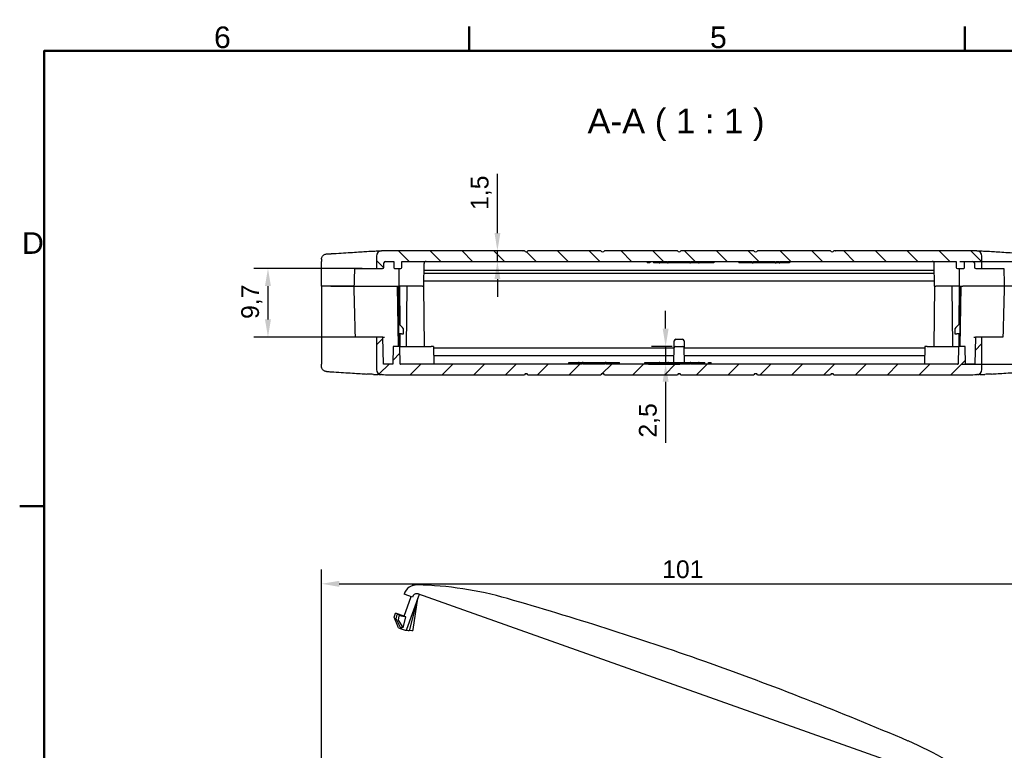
# Model space of a CAD drawing. Header units: millimetres. Extents: x 0 to 420, y 0 to 297.
# Tile 10 of 17: x 7 to 146, y 188 to 291. Entities that reach past the tile are written whole.
import ezdxf

# ---------------------------------------------------------------- set-up
doc = ezdxf.new("R2010")
doc.units = ezdxf.units.MM
doc.layers.get('0').update_dxf_attribs({"lineweight": 25})
for name, color, linetype, lineweight in [('Bordo_0', 7, 'Continuous', 50), ('Bordo_2', 7, 'Continuous', 50), ('Quote(ISO)', 7, 'Continuous', 25), ('Simboli(ISO)', 7, 'Continuous', 25), ('Spigoli tangenti visibili(ISO)', 7, 'Continuous', 25)]:
    doc.layers.add(name, color=color, linetype=linetype, lineweight=lineweight)
doc.layers.add('Spigoli visibili(ISO)', color=176, linetype='Continuous', lineweight=25, true_color=0x000080)
doc.layers.add('Tratteggio', color=179, linetype='Continuous', lineweight=9, true_color=0x1e1e47)
doc.styles.add('Bordo_1', font='arial.ttf')
doc.styles.add('Corrente-BSI', font='arial.ttf')
doc.styles.add('Federico-Quote', font='arial.ttf')
doc.dimstyles.new('X.XXX', dxfattribs={"dimtxt": 2.5, "dimasz": 2.5, "dimexe": 2, "dimexo": 0.5, "dimgap": 0.762, "dimtad": 1, "dimdec": 1, "dimrnd": 1e-08, "dimtxsty": 'Federico-Quote', "dimcen": 0.09, "dimdle": 10, "dimclrd": 7, "dimclre": 7, "dimclrt": 7, "dimazin": 2, "dimtfac": 1, "dimtmove": 0, "dimatfit": 3, "dimfxl": 1, "dimtolj": 1, "dimlwd": 25, "dimlwe": 25, "dimarcsym": 0})

# ---------------------------------------------------------------- blocks, each defined once
blk = doc.blocks.new('Bordi Bordo di default')
at = {"layer": 'Bordo_0'}
for p, q in [((70, 287), (70, 290.45)), ((140, 287), (140, 290.45)), ((10, 222.75), (6.55, 222.75))]:
    blk.add_line(p, q, dxfattribs=at)
at = {"layer": 'Bordo_0', "flags": 128}
blk.add_lwpolyline([(10, 10), (10, 287), (410, 287), (410, 10), (10, 10)], dxfattribs=at)
at = {"layer": 'Bordo_2', "char_height": 3.05, "attachment_point": 7, "style": 'Bordo_1'}
for s, insert in [('6', (33.98, 287.35)), ('5', (104, 287.35)), ('D', (6.88, 258.35))]:
    blk.add_mtext(s, dxfattribs=dict(at, insert=insert))
blk = doc.blocks.new('*D9')
at = {"layer": 'Defpoints', "color": 0, "linetype": 'Continuous', "transparency": 16777216}
for p in [(150.15, 211.77), (49.16, 177.78), (150.15, 177.78)]:
    blk.add_point(p, dxfattribs=at)
at = {"layer": 'Quote(ISO)', "color": 7, "linetype": 'Continuous', "lineweight": 25, "transparency": 16777216}
for p, q in [((49.16, 178.28), (49.16, 213.77)), ((150.15, 178.28), (150.15, 213.77)), ((51.66, 211.77), (147.65, 211.77))]:
    blk.add_line(p, q, dxfattribs=at)
at = {"layer": 'Quote(ISO)', "color": 7, "linetype": 'Continuous', "transparency": 16777216}
for points in [[(51.66, 212.19), (51.66, 211.35), (49.16, 211.77)], [(147.65, 212.19), (147.65, 211.35), (150.15, 211.77)]]:
    blk.add_solid(points, dxfattribs=at)
at = {"layer": 'Quote(ISO)', "color": 7, "linetype": 'Continuous', "lineweight": 25, "transparency": 16777216, "insert": (97.25, 215.08), "char_height": 2.5, "attachment_point": 1, "style": 'Federico-Quote'}
blk.add_mtext('\\A1;101', dxfattribs=at)
blk = doc.blocks.new('*D12')
at = {"layer": 'Defpoints', "color": 0, "linetype": 'Continuous', "transparency": 16777216}
for p in [(55.38, 256.29), (41.6, 246.59), (55.43, 246.59)]:
    blk.add_point(p, dxfattribs=at)
at = {"layer": 'Quote(ISO)', "color": 7, "linetype": 'Continuous', "lineweight": 25, "transparency": 16777216}
for p, q in [((54.88, 256.29), (39.6, 256.29)), ((41.6, 253.79), (41.6, 249.09)), ((54.93, 246.59), (39.6, 246.59))]:
    blk.add_line(p, q, dxfattribs=at)
at = {"layer": 'Quote(ISO)', "color": 7, "linetype": 'Continuous', "transparency": 16777216}
for points in [[(41.18, 253.79), (42.02, 253.79), (41.6, 256.29)], [(41.18, 249.09), (42.02, 249.09), (41.6, 246.59)]]:
    blk.add_solid(points, dxfattribs=at)
at = {"layer": 'Quote(ISO)', "color": 7, "linetype": 'Continuous', "lineweight": 25, "transparency": 16777216, "insert": (37.83, 249.16), "char_height": 2.5, "attachment_point": 1, "rotation": 89.9965, "style": 'Federico-Quote'}
blk.add_mtext('\\A1;9,7', dxfattribs=at)
blk = doc.blocks.new('*D13')
at = {"layer": 'Defpoints', "color": 0, "linetype": 'Continuous', "transparency": 16777216}
for p in [(138.75, 257.29), (138.96, 242.79), (171.33, 242.79)]:
    blk.add_point(p, dxfattribs=at)
at = {"layer": 'Quote(ISO)', "color": 7, "linetype": 'Continuous', "lineweight": 25, "transparency": 16777216}
for p, q in [((139.25, 257.29), (173.33, 257.29)), ((171.33, 254.79), (171.33, 245.29)), ((139.46, 242.79), (173.33, 242.79))]:
    blk.add_line(p, q, dxfattribs=at)
at = {"layer": 'Quote(ISO)', "color": 7, "linetype": 'Continuous', "transparency": 16777216}
for points in [[(170.91, 254.79), (171.75, 254.79), (171.33, 257.29)], [(170.91, 245.29), (171.75, 245.29), (171.33, 242.79)]]:
    blk.add_solid(points, dxfattribs=at)
at = {"layer": 'Quote(ISO)', "color": 7, "linetype": 'Continuous', "lineweight": 25, "transparency": 16777216, "insert": (167.56, 246.9), "char_height": 2.5, "attachment_point": 1, "rotation": 90, "style": 'Federico-Quote'}
blk.add_mtext('\\A1;14,5', dxfattribs=at)
blk = doc.blocks.new('*D14')
at = {"layer": 'Defpoints', "color": 0, "linetype": 'Continuous', "transparency": 16777216}
for p in [(73.99, 258.79), (73.99, 257.29), (73.99, 257.29)]:
    blk.add_point(p, dxfattribs=at)
at = {"layer": 'Quote(ISO)', "color": 7, "linetype": 'Continuous', "lineweight": 25, "transparency": 16777216}
for p, q in [((73.99, 261.29), (73.99, 269.65)), ((73.99, 257.29), (73.99, 258.79)), ((73.99, 254.79), (73.99, 252.29))]:
    blk.add_line(p, q, dxfattribs=at)
at = {"layer": 'Quote(ISO)', "color": 7, "linetype": 'Continuous', "transparency": 16777216}
for points in [[(73.58, 261.29), (74.41, 261.29), (73.99, 258.79)], [(73.58, 254.79), (74.41, 254.79), (73.99, 257.29)]]:
    blk.add_solid(points, dxfattribs=at)
at = {"layer": 'Quote(ISO)', "color": 7, "linetype": 'Continuous', "lineweight": 25, "transparency": 16777216, "insert": (70.23, 264.55), "char_height": 2.5, "attachment_point": 1, "rotation": 90, "style": 'Federico-Quote'}
blk.add_mtext('\\A1;1,5', dxfattribs=at)
blk = doc.blocks.new('*D15')
at = {"layer": 'Defpoints', "color": 0, "linetype": 'Continuous', "transparency": 16777216}
for p in [(99.14, 245.29), (94.84, 242.79), (97.74, 242.79)]:
    blk.add_point(p, dxfattribs=at)
at = {"layer": 'Quote(ISO)', "color": 7, "linetype": 'Continuous', "lineweight": 25, "transparency": 16777216}
for p, q in [((97.74, 247.79), (97.74, 250.29)), ((98.64, 245.29), (95.74, 245.29)), ((97.74, 245.29), (97.74, 242.79)), ((95.34, 242.79), (99.74, 242.79)), ((97.74, 240.29), (97.74, 231.65))]:
    blk.add_line(p, q, dxfattribs=at)
at = {"layer": 'Quote(ISO)', "color": 7, "linetype": 'Continuous', "transparency": 16777216}
for points in [[(97.32, 247.79), (98.16, 247.79), (97.74, 245.29)], [(97.32, 240.29), (98.16, 240.29), (97.74, 242.79)]]:
    blk.add_solid(points, dxfattribs=at)
at = {"layer": 'Quote(ISO)', "color": 7, "linetype": 'Continuous', "lineweight": 25, "transparency": 16777216, "insert": (93.97, 232.41), "char_height": 2.5, "attachment_point": 1, "rotation": 90, "style": 'Federico-Quote'}
blk.add_mtext('\\A1;2,5', dxfattribs=at)

msp = doc.modelspace()

# ---------------------------------------------------------------- hatches: boundary and pattern name
at = {"layer": 'Tratteggio'}
h = msp.add_hatch(dxfattribs=at)
h.set_pattern_fill('ANSI31', color=256, scale=25.4, angle=90, style=0)
h.set_pattern_definition([(135, (0, 0), (-2.245064, -2.245064), [])])
edge = h.paths.add_edge_path()
edge.add_line((113.76, 257.09), (113.86, 257.09))
edge.add_line((113.86, 257.09), (113.86, 257.29))
edge.add_line((113.86, 257.29), (138.75, 257.29))
edge.add_line((138.75, 257.29), (138.77, 256.43))
edge.add_ellipse((138.92, 256.44), major_axis=(-0.15, -0.003), ratio=1, start_angle=0, end_angle=89)
edge.add_line((138.92, 256.29), (139.83, 256.29))
edge.add_ellipse((139.83, 256.39), major_axis=(0, -0.1), ratio=1, start_angle=0, end_angle=89)
edge.add_line((139.93, 256.38), (139.95, 257.29))
edge.add_line((139.95, 257.29), (141.12, 257.29))
edge.add_ellipse((141.12, 257.09), major_axis=(0, 0.2), ratio=1, start_angle=270.5, end_angle=360, ccw=False)
edge.add_line((141.32, 257.09), (141.33, 256.48))
edge.add_ellipse((141.53, 256.49), major_axis=(-0.2, -0.002), ratio=1, start_angle=0, end_angle=89.5)
edge.add_line((141.53, 256.29), (142.4, 256.29))
edge.add_line((142.4, 256.29), (142.4, 257.29))
edge.add_line((142.4, 257.29), (142.39, 258.03))
edge.add_ellipse((141.64, 258.02), major_axis=(0.75, 0.007), ratio=1, start_angle=0, end_angle=88.2675)
edge.add_ellipse((140.57, 208.29), major_axis=(1.09, 50.49), ratio=1, start_angle=0, end_angle=1.2325)
edge.add_line((140.57, 258.79), (121.7, 258.79))
edge.add_ellipse((121.7, 258.79), major_axis=(0.00463, -0.00189), ratio=1, start_angle=224.4412, end_angle=360, ccw=False)
edge.add_line((121.69, 258.79), (121.5, 258.79))
edge.add_ellipse((121.25, 258.92), major_axis=(0.25, -0.133), ratio=1, start_angle=236.145, end_angle=360, ccw=False)
edge.add_line((121, 258.79), (110.7, 258.79))
edge.add_ellipse((110.45, 258.92), major_axis=(0.25, -0.133), ratio=1, start_angle=236.145, end_angle=360, ccw=False)
edge.add_line((110.2, 258.79), (99.9, 258.79))
edge.add_ellipse((99.65, 258.92), major_axis=(0.25, -0.133), ratio=1, start_angle=236.145, end_angle=360, ccw=False)
edge.add_line((99.4, 258.79), (89.1, 258.79))
edge.add_ellipse((88.85, 258.92), major_axis=(0.25, -0.133), ratio=1, start_angle=236.145, end_angle=360, ccw=False)
edge.add_line((88.6, 258.79), (78.3, 258.79))
edge.add_ellipse((78.05, 258.92), major_axis=(0.25, -0.133), ratio=1, start_angle=236.145, end_angle=360, ccw=False)
edge.add_line((77.8, 258.79), (77.61, 258.79))
edge.add_ellipse((77.6, 258.79), major_axis=(0.005, 0), ratio=1, start_angle=180.2599, end_angle=359.7401, ccw=False)
edge.add_line((77.6, 258.79), (58.73, 258.79))
edge.add_ellipse((58.73, 208.29), major_axis=(0, 50.5), ratio=1, start_angle=0, end_angle=1.2325)
edge.add_ellipse((57.66, 258.02), major_axis=(-0.016, 0.75), ratio=1, start_angle=0, end_angle=88.2675)
edge.add_line((56.91, 258.03), (56.9, 257.29))
edge.add_line((56.9, 257.29), (56.9, 256.29))
edge.add_line((56.9, 256.29), (57.77, 256.29))
edge.add_ellipse((57.77, 256.49), major_axis=(0, -0.2), ratio=1, start_angle=0, end_angle=89.5)
edge.add_line((57.97, 256.48), (57.98, 257.09))
edge.add_ellipse((58.18, 257.09), major_axis=(-0.2, 0.002), ratio=1, start_angle=270.5, end_angle=360, ccw=False)
edge.add_line((58.18, 257.29), (59.35, 257.29))
edge.add_line((59.35, 257.29), (59.37, 256.38))
edge.add_ellipse((59.47, 256.39), major_axis=(-0.1, -0.0017), ratio=1, start_angle=0, end_angle=89)
edge.add_line((59.47, 256.29), (60.34, 256.29))
edge.add_ellipse((60.34, 256.44), major_axis=(0, -0.15), ratio=1, start_angle=0, end_angle=89)
edge.add_line((60.49, 256.43), (60.5, 257.29))
edge.add_line((60.5, 257.29), (97.99, 257.29))
edge.add_line((97.99, 257.29), (97.99, 257.09))
edge.add_line((97.99, 257.09), (98.08, 257.09))
edge.add_line((98.08, 257.09), (98.08, 257.29))
edge.add_line((98.08, 257.29), (101.16, 257.29))
edge.add_line((101.16, 257.29), (101.16, 257.09))
edge.add_line((101.16, 257.09), (101.25, 257.09))
edge.add_line((101.25, 257.09), (101.25, 257.29))
edge.add_line((101.25, 257.29), (109.94, 257.29))
edge.add_line((109.94, 257.29), (109.94, 257.09))
edge.add_line((109.94, 257.09), (110.09, 257.09))
edge.add_line((110.09, 257.09), (110.09, 257.29))
edge.add_line((110.09, 257.29), (113.21, 257.29))
edge.add_line((113.21, 257.29), (113.21, 257.09))
edge.add_line((113.21, 257.09), (113.36, 257.09))
edge.add_line((113.36, 257.09), (113.36, 257.29))
edge.add_line((113.36, 257.29), (113.76, 257.29))
edge.add_line((113.76, 257.29), (113.76, 257.09))
h = msp.add_hatch(dxfattribs=at)
h.set_pattern_fill('ANSI31', color=256, scale=25.4, style=0)
h.set_pattern_definition([(45, (0, 0), (-2.245064, 2.245064), [])])
edge = h.paths.add_edge_path()
edge.add_line((85.54, 242.99), (85.44, 242.99))
edge.add_line((85.44, 242.99), (85.44, 242.79))
edge.add_line((85.44, 242.79), (60.35, 242.79))
edge.add_ellipse((60.35, 243.09), major_axis=(0, -0.3), ratio=1, start_angle=341.5226, end_angle=360, ccw=False)
edge.add_line((60.25, 242.8), (60.21, 245.29))
edge.add_line((60.21, 245.29), (59.29, 245.29))
edge.add_line((59.29, 245.29), (59.25, 242.79))
edge.add_line((59.25, 242.79), (57.9, 242.79))
edge.add_line((57.9, 242.79), (57.83, 246.59))
edge.add_line((57.83, 246.59), (56.9, 246.59))
edge.add_line((56.9, 246.59), (56.9, 242.79))
edge.add_line((56.9, 242.79), (56.91, 242.04))
edge.add_ellipse((57.66, 242.05), major_axis=(-0.75, -0.007), ratio=1, start_angle=0, end_angle=88.2675)
edge.add_ellipse((58.73, 291.79), major_axis=(-1.09, -50.49), ratio=1, start_angle=0, end_angle=1.2325)
edge.add_line((58.73, 241.29), (77.58, 241.29))
edge.add_ellipse((77.59, 241.29), major_axis=(-0.00499, -0.00034), ratio=1, start_angle=172.0922, end_angle=360, ccw=False)
edge.add_line((77.59, 241.29), (77.8, 241.29))
edge.add_ellipse((78.05, 241.15), major_axis=(-0.25, 0.133), ratio=1, start_angle=236.145, end_angle=360, ccw=False)
edge.add_line((78.3, 241.29), (88.6, 241.29))
edge.add_ellipse((88.85, 241.15), major_axis=(-0.25, 0.133), ratio=1, start_angle=236.145, end_angle=360, ccw=False)
edge.add_line((89.1, 241.29), (99.4, 241.29))
edge.add_ellipse((99.65, 241.15), major_axis=(-0.25, 0.133), ratio=1, start_angle=236.145, end_angle=360, ccw=False)
edge.add_line((99.9, 241.29), (110.2, 241.29))
edge.add_ellipse((110.45, 241.15), major_axis=(-0.25, 0.133), ratio=1, start_angle=236.145, end_angle=360, ccw=False)
edge.add_line((110.7, 241.29), (121, 241.29))
edge.add_ellipse((121.25, 241.15), major_axis=(-0.25, 0.133), ratio=1, start_angle=236.145, end_angle=360, ccw=False)
edge.add_line((121.5, 241.29), (121.71, 241.29))
edge.add_ellipse((121.71, 241.29), major_axis=(0.005, 0), ratio=1, start_angle=356.7758, end_angle=543.2242, ccw=False)
edge.add_line((121.72, 241.29), (140.57, 241.29))
edge.add_ellipse((140.57, 291.79), major_axis=(0, -50.5), ratio=1, start_angle=0, end_angle=1.2325)
edge.add_ellipse((141.64, 242.05), major_axis=(0.016, -0.75), ratio=1, start_angle=0, end_angle=88.2675)
edge.add_line((142.39, 242.04), (142.4, 242.79))
edge.add_line((142.4, 242.79), (142.4, 246.59))
edge.add_line((142.4, 246.59), (141.47, 246.59))
edge.add_line((141.47, 246.59), (141.4, 242.79))
edge.add_line((141.4, 242.79), (140.05, 242.79))
edge.add_line((140.05, 242.79), (140.01, 245.29))
edge.add_line((140.01, 245.29), (139.09, 245.29))
edge.add_line((139.09, 245.29), (139.05, 242.8))
edge.add_ellipse((138.96, 243.09), major_axis=(0.095, -0.285), ratio=1, start_angle=341.5226, end_angle=360, ccw=False)
edge.add_line((138.96, 242.79), (101.31, 242.79))
edge.add_line((101.31, 242.79), (101.31, 242.99))
edge.add_line((101.31, 242.99), (101.22, 242.99))
edge.add_line((101.22, 242.99), (101.22, 242.79))
edge.add_line((101.22, 242.79), (98.14, 242.79))
edge.add_line((98.14, 242.79), (98.14, 242.99))
edge.add_line((98.14, 242.99), (98.05, 242.99))
edge.add_line((98.05, 242.99), (98.05, 242.79))
edge.add_line((98.05, 242.79), (89.36, 242.79))
edge.add_line((89.36, 242.79), (89.36, 242.99))
edge.add_line((89.36, 242.99), (89.21, 242.99))
edge.add_line((89.21, 242.99), (89.21, 242.79))
edge.add_line((89.21, 242.79), (86.09, 242.79))
edge.add_line((86.09, 242.79), (86.09, 242.99))
edge.add_line((86.09, 242.99), (85.94, 242.99))
edge.add_line((85.94, 242.99), (85.94, 242.79))
edge.add_line((85.94, 242.79), (85.54, 242.79))
edge.add_line((85.54, 242.79), (85.54, 242.99))

# ---------------------------------------------------------------- linework, layer by layer
at = {"layer": 'Spigoli tangenti visibili(ISO)'}
for p, q in [((62.38, 211.6), (62.39, 211.63)), ((60.94, 207.15), (60.93, 207.12)), ((61.08, 207.09), (60.93, 207.12)), ((60.54, 205.84), (60.41, 205.43))]:
    msp.add_line(p, q, dxfattribs=at)
at = {"layer": 'Spigoli visibili(ISO)'}
for p, q in [((77.6, 258.79), (58.73, 258.79)), ((77.6, 258.79), (77.61, 258.79)), ((77.8, 258.79), (77.61, 258.79)), ((88.6, 258.79), (78.3, 258.79)), ((99.4, 258.79), (89.1, 258.79)), ((110.2, 258.79), (99.9, 258.79)), ((121, 258.79), (110.7, 258.79)), ((121.69, 258.79), (121.5, 258.79)), ((121.69, 258.79), (121.7, 258.79)), ((140.57, 258.79), (121.7, 258.79)), ((49.15, 257.59), (49.15, 257.29)), ((49.15, 253.79), (49.15, 257.29)), ((56.91, 258.03), (56.9, 257.29)), ((56.9, 257.29), (56.9, 256.29)), ((58.18, 257.29), (59.35, 257.29)), ((59.35, 257.29), (59.37, 256.38)), ((60.49, 256.43), (60.5, 257.29)), ((60.5, 257.29), (97.99, 257.29)), ((95.15, 257.29), (95.15, 257.09)), ((95.53, 257.29), (95.53, 257.09)), ((96.03, 257.29), (96.03, 257.09)), ((96.35, 257.29), (96.35, 257.09)), ((96.84, 257.29), (96.84, 257.09)), ((97.99, 257.29), (97.99, 257.09)), ((98.08, 257.09), (98.08, 257.29)), ((98.08, 257.29), (101.16, 257.29)), ((98.19, 257.29), (98.19, 257.09)), ((98.45, 257.29), (98.45, 257.09)), ((99.65, 257.29), (99.65, 257.09)), ((99.75, 257.29), (99.75, 257.09)), ((101.16, 257.29), (101.16, 257.09)), ((101.25, 257.09), (101.25, 257.29)), ((101.25, 257.29), (109.94, 257.29)), ((102.18, 257.29), (102.18, 257.09)), ((102.46, 257.29), (102.46, 257.09)), ((102.57, 257.29), (102.57, 257.09)), ((102.68, 257.29), (102.68, 257.09)), ((102.82, 257.29), (102.82, 257.09)), ((102.96, 257.29), (102.96, 257.09)), ((103.07, 257.29), (103.07, 257.09)), ((103.16, 257.29), (103.16, 257.09)), ((103.18, 257.29), (103.18, 257.09)), ((103.21, 257.29), (103.21, 257.09)), ((103.27, 257.29), (103.27, 257.09)), ((103.4, 257.29), (103.4, 257.09)), ((103.78, 257.29), (103.78, 257.09)), ((104.09, 257.29), (104.09, 257.09)), ((104.28, 257.29), (104.28, 257.09)), ((104.4, 257.29), (104.4, 257.09)), ((104.46, 257.29), (104.46, 257.09)), ((104.53, 257.29), (104.53, 257.09)), ((108.08, 257.29), (108.08, 257.09)), ((109.94, 257.29), (109.94, 257.09)), ((110.09, 257.09), (110.09, 257.29)), ((110.09, 257.29), (113.21, 257.29)), ((110.9, 257.29), (110.9, 257.09)), ((112.4, 257.29), (112.4, 257.09)), ((113.21, 257.29), (113.21, 257.09)), ((113.36, 257.09), (113.36, 257.29)), ((113.36, 257.29), (113.76, 257.29)), ((113.76, 257.29), (113.76, 257.09)), ((113.86, 257.09), (113.86, 257.29)), ((113.86, 257.29), (138.75, 257.29)), ((115.22, 257.29), (115.22, 257.09)), ((138.75, 257.29), (138.77, 256.43)), ((139.93, 256.38), (139.95, 257.29)), ((139.95, 257.29), (141.12, 257.29)), ((142.4, 257.29), (142.39, 258.03)), ((142.4, 256.29), (142.4, 257.29)), ((53.86, 256.29), (56.9, 256.29)), ((56.9, 256.29), (57.77, 256.29)), ((57.97, 256.48), (57.98, 257.09)), ((59.47, 256.29), (60.34, 256.29)), ((60.1, 253.79), (60.12, 256.29)), ((63.6, 253.79), (63.63, 256.99)), ((63.92, 255.99), (63.62, 255.99)), ((135.38, 255.99), (63.92, 255.99)), ((95.53, 257.09), (95.15, 257.09)), ((96.35, 257.09), (96.03, 257.09)), ((96.84, 257.09), (96.35, 257.09)), ((96.84, 257.09), (96.91, 257.09)), ((97.99, 257.09), (96.91, 257.09)), ((97.99, 257.09), (98.08, 257.09)), ((98.19, 257.09), (98.08, 257.09)), ((98.45, 257.09), (98.19, 257.09)), ((99.65, 257.09), (98.45, 257.09)), ((99.75, 257.09), (99.65, 257.09)), ((101.16, 257.09), (99.75, 257.09)), ((101.16, 257.09), (101.25, 257.09)), ((102.18, 257.09), (101.25, 257.09)), ((102.39, 257.09), (102.18, 257.09)), ((102.39, 257.09), (102.46, 257.09)), ((102.57, 257.09), (102.46, 257.09)), ((102.68, 257.09), (102.57, 257.09)), ((102.82, 257.09), (102.68, 257.09)), ((102.96, 257.09), (102.82, 257.09)), ((103.07, 257.09), (102.96, 257.09)), ((103.16, 257.09), (103.07, 257.09)), ((103.18, 257.09), (103.16, 257.09)), ((103.21, 257.09), (103.18, 257.09)), ((103.27, 257.09), (103.21, 257.09)), ((103.4, 257.09), (103.27, 257.09)), ((103.78, 257.09), (103.4, 257.09)), ((104.09, 257.09), (103.78, 257.09)), ((104.28, 257.09), (104.09, 257.09)), ((104.4, 257.09), (104.28, 257.09)), ((104.46, 257.09), (104.4, 257.09)), ((104.53, 257.09), (104.46, 257.09)), ((109.94, 257.09), (108.08, 257.09)), ((109.94, 257.09), (110.09, 257.09)), ((110.9, 257.09), (110.09, 257.09)), ((112.4, 257.09), (110.9, 257.09)), ((113.21, 257.09), (112.4, 257.09)), ((113.21, 257.09), (113.36, 257.09)), ((113.76, 257.09), (113.36, 257.09)), ((113.76, 257.09), (113.86, 257.09)), ((115.22, 257.09), (113.86, 257.09)), ((135.68, 255.99), (135.38, 255.99)), ((135.7, 253.79), (135.67, 256.99)), ((138.92, 256.29), (139.83, 256.29)), ((139.18, 256.29), (139.2, 253.79)), ((141.32, 257.09), (141.33, 256.48)), ((141.53, 256.29), (142.4, 256.29)), ((142.4, 256.29), (145.48, 256.29)), ((63.61, 254.54), (135.69, 254.54)), ((135.68, 255.59), (63.62, 255.59)), ((49.15, 253.79), (49.15, 242.79)), ((50.49, 253.79), (49.15, 253.79)), ((53.76, 253.79), (50.49, 253.79)), ((50.49, 253.79), (53.79, 253.79)), ((53.79, 253.79), (59.6, 253.79)), ((59.6, 253.79), (60.1, 253.79)), ((60.05, 245.29), (59.9, 253.79)), ((60.05, 253.79), (60.05, 245.29)), ((60.4, 253.79), (60.1, 253.79)), ((60.25, 248.29), (60.2, 253.79)), ((63.4, 253.79), (60.4, 253.79)), ((61.2, 253.79), (61.12, 245.29)), ((63.4, 253.79), (63.6, 253.79)), ((63.6, 253.79), (63.6, 253.79)), ((63.68, 245.29), (63.6, 253.79)), ((135.7, 253.79), (135.62, 245.29)), ((135.7, 253.79), (135.7, 253.79)), ((135.7, 253.79), (135.9, 253.79)), ((138.9, 253.79), (135.9, 253.79)), ((138.28, 245.29), (138.2, 253.79)), ((139.2, 253.79), (138.9, 253.79)), ((139.2, 253.79), (139.15, 248.39)), ((139.2, 253.79), (139.7, 253.79)), ((139.25, 253.79), (139.25, 245.29)), ((139.4, 253.79), (139.25, 245.29)), ((139.79, 253.79), (139.7, 253.79)), ((139.9, 253.79), (139.79, 253.79)), ((145.54, 253.79), (139.9, 253.79)), ((148.81, 253.79), (145.54, 253.79)), ((60.08, 248.46), (60.05, 248.46)), ((60.6, 247.93), (60.08, 248.46)), ((60.75, 247.05), (60.75, 247.58)), ((138.55, 247.58), (138.55, 247.05)), ((139.23, 248.46), (138.7, 247.93)), ((139.25, 248.47), (139.23, 248.46)), ((56.9, 246.59), (53.95, 246.59)), ((57.83, 246.59), (56.9, 246.59)), ((56.9, 246.59), (56.9, 242.79)), ((57.9, 242.79), (57.83, 246.59)), ((57.83, 246.59), (58.03, 246.59)), ((60.46, 247.04), (60.05, 247.04)), ((60.28, 245.29), (60.26, 247.04)), ((60.46, 247.04), (60.75, 247.05)), ((98.94, 245.09), (98.96, 246.09)), ((99.16, 246.29), (100.14, 246.29)), ((100.34, 246.09), (100.36, 245.09)), ((138.55, 247.05), (138.85, 247.04)), ((139.25, 247.04), (138.85, 247.04)), ((139.14, 247.04), (139.12, 245.29)), ((141.27, 246.59), (141.47, 246.59)), ((141.47, 246.59), (141.4, 242.79)), ((142.4, 246.59), (141.47, 246.59)), ((142.4, 242.79), (142.4, 246.59)), ((145.35, 246.59), (142.4, 246.59)), ((59.29, 245.29), (59.25, 242.79)), ((60.21, 245.29), (59.29, 245.29)), ((60.25, 242.8), (60.21, 245.29)), ((60.21, 245.29), (60.51, 245.29)), ((60.51, 245.29), (64.66, 245.29)), ((64.96, 245.29), (64.66, 245.29)), ((64.96, 245.29), (65, 242.79)), ((98.94, 245.04), (64.96, 245.04)), ((98.9, 242.99), (98.94, 245.09)), ((100.4, 242.99), (100.36, 245.09)), ((134.34, 245.04), (100.36, 245.04)), ((134.34, 245.29), (134.3, 242.79)), ((134.64, 245.29), (134.34, 245.29)), ((134.64, 245.29), (138.79, 245.29)), ((138.79, 245.29), (139.09, 245.29)), ((139.09, 245.29), (139.05, 242.8)), ((140.01, 245.29), (139.09, 245.29)), ((140.05, 242.79), (140.01, 245.29)), ((64.98, 243.99), (98.92, 243.99)), ((100.38, 243.99), (134.32, 243.99)), ((49.15, 242.48), (49.15, 242.79)), ((56.9, 242.79), (56.91, 242.04)), ((59.25, 242.79), (57.9, 242.79)), ((85.44, 242.79), (60.35, 242.79)), ((84.08, 242.99), (85.44, 242.99)), ((84.08, 242.79), (84.08, 242.99)), ((85.54, 242.99), (85.44, 242.99)), ((85.44, 242.99), (85.44, 242.79)), ((85.54, 242.79), (85.54, 242.99)), ((85.54, 242.99), (85.94, 242.99)), ((85.94, 242.79), (85.54, 242.79)), ((86.09, 242.99), (85.94, 242.99)), ((85.94, 242.99), (85.94, 242.79)), ((86.09, 242.79), (86.09, 242.99)), ((86.09, 242.99), (86.9, 242.99)), ((89.21, 242.79), (86.09, 242.79)), ((86.9, 242.99), (88.4, 242.99)), ((86.9, 242.79), (86.9, 242.99)), ((88.4, 242.99), (89.21, 242.99)), ((88.4, 242.79), (88.4, 242.99)), ((89.36, 242.99), (89.21, 242.99)), ((89.21, 242.99), (89.21, 242.79)), ((89.36, 242.79), (89.36, 242.99)), ((89.36, 242.99), (91.22, 242.99)), ((98.05, 242.79), (89.36, 242.79)), ((91.22, 242.79), (91.22, 242.99)), ((94.78, 242.99), (94.84, 242.99)), ((94.78, 242.79), (94.78, 242.99)), ((94.84, 242.99), (94.9, 242.99)), ((94.84, 242.79), (94.84, 242.99)), ((94.9, 242.99), (95.03, 242.99)), ((94.9, 242.79), (94.9, 242.99)), ((95.03, 242.99), (95.21, 242.99)), ((95.03, 242.79), (95.03, 242.99)), ((95.21, 242.99), (95.53, 242.99)), ((95.21, 242.79), (95.21, 242.99)), ((95.53, 242.99), (95.9, 242.99)), ((95.53, 242.79), (95.53, 242.99)), ((95.9, 242.99), (96.03, 242.99)), ((95.9, 242.79), (95.9, 242.99)), ((96.03, 242.99), (96.09, 242.99)), ((96.03, 242.79), (96.03, 242.99)), ((96.09, 242.99), (96.12, 242.99)), ((96.09, 242.79), (96.09, 242.99)), ((96.12, 242.99), (96.14, 242.99)), ((96.12, 242.79), (96.12, 242.99)), ((96.14, 242.99), (96.23, 242.99)), ((96.14, 242.79), (96.14, 242.99)), ((96.23, 242.99), (96.34, 242.99)), ((96.23, 242.79), (96.23, 242.99)), ((96.34, 242.99), (96.48, 242.99)), ((96.34, 242.79), (96.34, 242.99)), ((96.48, 242.99), (96.62, 242.99)), ((96.48, 242.79), (96.48, 242.99)), ((96.62, 242.99), (96.73, 242.99)), ((96.62, 242.79), (96.62, 242.99)), ((96.73, 242.99), (96.84, 242.99)), ((96.73, 242.79), (96.73, 242.99)), ((96.91, 242.99), (96.84, 242.99)), ((96.84, 242.79), (96.84, 242.99)), ((96.91, 242.99), (97.12, 242.99)), ((97.12, 242.99), (98.05, 242.99)), ((97.12, 242.79), (97.12, 242.99)), ((98.14, 242.99), (98.05, 242.99)), ((98.05, 242.99), (98.05, 242.79)), ((98.14, 242.79), (98.14, 242.99)), ((98.14, 242.99), (99.55, 242.99)), ((101.22, 242.79), (98.14, 242.79)), ((99.55, 242.99), (99.65, 242.99)), ((99.55, 242.79), (99.55, 242.99)), ((99.65, 242.99), (100.85, 242.99)), ((99.65, 242.79), (99.65, 242.99)), ((100.85, 242.99), (101.11, 242.99)), ((100.85, 242.79), (100.85, 242.99)), ((101.11, 242.99), (101.22, 242.99)), ((101.11, 242.79), (101.11, 242.99)), ((101.31, 242.99), (101.22, 242.99)), ((101.22, 242.99), (101.22, 242.79)), ((101.31, 242.79), (101.31, 242.99)), ((101.31, 242.99), (102.39, 242.99)), ((138.96, 242.79), (101.31, 242.79)), ((102.46, 242.99), (102.39, 242.99)), ((102.46, 242.99), (102.95, 242.99)), ((102.46, 242.79), (102.46, 242.99)), ((102.95, 242.99), (103.28, 242.99)), ((102.95, 242.79), (102.95, 242.99)), ((103.28, 242.79), (103.28, 242.99)), ((103.78, 242.99), (104.15, 242.99)), ((103.78, 242.79), (103.78, 242.99)), ((104.15, 242.79), (104.15, 242.99)), ((141.4, 242.79), (140.05, 242.79)), ((142.39, 242.04), (142.4, 242.79)), ((58.73, 241.29), (77.58, 241.29)), ((77.59, 241.29), (77.58, 241.29)), ((77.59, 241.29), (77.8, 241.29)), ((78.3, 241.29), (88.6, 241.29)), ((89.1, 241.29), (99.4, 241.29)), ((99.9, 241.29), (110.2, 241.29)), ((110.7, 241.29), (121, 241.29)), ((121.5, 241.29), (121.71, 241.29)), ((121.72, 241.29), (121.71, 241.29)), ((121.72, 241.29), (140.57, 241.29)), ((62.04, 211.52), (62.06, 211.63)), ((62.22, 211.57), (62.24, 211.63)), ((61.99, 209.9), (60.82, 210.32)), ((60.82, 207.19), (61.81, 209.97)), ((61.22, 205.35), (62.98, 210.3)), ((130.75, 186.21), (62.78, 210.37)), ((61.63, 205.32), (62.76, 209.68)), ((62.12, 205.33), (62.78, 209.73)), ((59.41, 207.04), (59.62, 207.62)), ((60.82, 207.19), (59.62, 207.62)), ((59.68, 206.84), (59.83, 207.43)), ((60.94, 207.15), (59.83, 207.43)), ((60.01, 206.64), (60.11, 207.24)), ((60.93, 207.12), (60.11, 207.24)), ((60.93, 207.12), (60.93, 207.12)), ((60.01, 205.57), (59.41, 207.04)), ((60.4, 205.43), (59.68, 206.84)), ((60.54, 205.84), (60.01, 206.64)), ((60.71, 205.58), (60.54, 205.84)), ((60.71, 205.58), (61.08, 207.09)), ((60.01, 205.57), (60.4, 205.43)), ((60.41, 205.43), (60.97, 205.23)), ((61.13, 205.24), (61.39, 205.18)), ((61.55, 205.21), (61.89, 205.16))]:
    msp.add_line(p, q, dxfattribs=at)
for centre, radius, start, end in [((57.66, 258.02), 0.75, 91.2325, 179.5), ((58.73, 208.29), 50.5, 90, 91.2325), ((77.6, 258.79), 0.005, 180.2599, 359.7401), ((78.05, 258.92), 0.283, 208.0725, 331.9275), ((88.85, 258.92), 0.283, 208.0725, 331.9275), ((99.65, 258.92), 0.283, 208.0725, 331.9275), ((110.45, 258.92), 0.283, 208.0725, 331.9275), ((121.25, 258.92), 0.283, 208.0725, 331.9275), ((121.7, 258.79), 0.005, 202.2206, 337.7794), ((140.57, 208.29), 50.5, 88.7675, 90), ((141.64, 258.02), 0.75, 0.5, 88.7675), ((58.18, 257.09), 0.2, 90, 179.5), ((63.93, 256.99), 0.3, 89.9958, 179.5), ((135.37, 256.99), 0.3, 0.5, 90), ((141.12, 257.09), 0.2, 0.5, 90), ((57.77, 256.49), 0.2, 270, 359.5), ((59.47, 256.39), 0.1, 181, 270), ((60.34, 256.44), 0.15, 270, 359), ((138.92, 256.44), 0.15, 181, 270), ((139.83, 256.39), 0.1, 270, 359), ((141.53, 256.49), 0.2, 180.5, 270), ((99.16, 246.09), 0.2, 90, 179), ((100.14, 246.09), 0.2, 1, 90), ((99.14, 245.09), 0.2, 90.0096, 179.0001), ((100.16, 245.09), 0.2, 1, 90), ((57.66, 242.05), 0.75, 180.5, 268.7675), ((60.35, 243.09), 0.3, 251.5226, 270), ((138.96, 243.09), 0.3, 270, 288.4774), ((141.64, 242.05), 0.75, 271.2325, 359.5), ((58.73, 291.79), 50.5, 268.7675, 270), ((77.59, 241.29), 0.005, 356.0461, 183.9539), ((78.05, 241.15), 0.283, 28.0725, 151.9275), ((88.85, 241.15), 0.283, 28.0725, 151.9275), ((99.65, 241.15), 0.283, 28.0725, 151.9275), ((110.45, 241.15), 0.283, 28.0725, 151.9275), ((121.25, 241.15), 0.283, 28.0725, 151.9275), ((121.71, 241.29), 0.005, 356.7758, 183.2242), ((140.57, 291.79), 50.5, 270, 271.2325), ((62.65, 209.67), 1.95, 88.7539, 160.4347), ((61.61, 161.63), 50, 89.2813, 89.4882), ((61.61, 161.63), 50, 89.1008, 89.2813), ((61.61, 161.63), 50, 88.7539, 89.1008), ((61.61, 161.63), 50, 73.9923, 88.7539), ((62.65, 209.67), 0.7, 88.7539, 160.4347), ((61.61, 161.63), 48.75, 88.6207, 88.7539), ((-62.15, -269.74), 498.77, 70.6472, 73.9923), ((61.04, 205.42), 0.2, 250.4347, 340.4347), ((61.44, 205.37), 0.2, 255.4347, 345.4347), ((61.92, 205.36), 0.2, 261.4347, 351.4347), ((-63.89, -269.12), 498.77, 66.877, 70.4346), ((112.34, 143.6), 50, 52.8982, 66.877)]:
    msp.add_arc(centre, radius, start, end, dxfattribs=at)
for centre, major_axis, ratio, start_param, end_param in [((55.62, 257.94), (-0.047, 0.749), 0.870459, 6.283111, 6.283134), ((143.68, 257.94), (0.047, 0.749), 0.870459, 0.000045, 0.000067), ((-6134.89, 419.83), (6190.91, -1.69), 0.999391, 6.256619, 6.257023), ((6274.79, 419.67), (-6131.49, -1.7), 0.999391, 0.026388, 0.026796), ((41.9, -9.18), (0, 429.54), 0.034921, 5.350198, 5.371227), ((157.4, -9.18), (0, 429.54), 0.034921, 0.911958, 0.932988), ((60.25, 247.58), (0, 0.5), 0.999976, 4.712389, 5.497796), ((139.05, 247.58), (0, -0.5), 0.999976, 3.927026, 4.712437), ((55.62, 242.13), (-0.047, -0.749), 0.870459, 0.000066, 0.000099), ((143.68, 242.13), (0.047, -0.749), 0.870459, 6.28307, 6.283103)]:
    msp.add_ellipse(centre, major_axis=major_axis, ratio=ratio, start_param=start_param, end_param=end_param, dxfattribs=at)
for points, knots in [([(50.88, 258.39), (51.36, 258.42), (52.28, 258.48), (53.54, 258.56), (54.66, 258.63), (55.29, 258.67), (55.58, 258.69)], [0, 0, 0, 0, 0.25, 0.5, 0.75, 1, 1, 1, 1]), ([(56.52, 258.74), (56.77, 258.75), (56.99, 258.76), (57.16, 258.76), (57.16, 258.76), (57.16, 258.76), (57.16, 258.76)], [0.2564995, 0.2564995, 0.2564995, 0.2564995, 0.4991283, 0.4991283, 0.4991283, 0.499601, 0.499601, 0.499601, 0.499601]), ([(57.32, 258.77), (57.41, 258.77), (57.48, 258.77), (57.53, 258.77), (57.53, 258.77), (57.54, 258.77), (57.54, 258.77)], [0.5831642, 0.5831642, 0.5831642, 0.5831642, 0.75, 0.75, 0.75, 0.7608184, 0.7608184, 0.7608184, 0.7608184]), ([(141.76, 258.77), (141.77, 258.77), (141.77, 258.77), (141.77, 258.77), (141.82, 258.77), (141.89, 258.77), (141.99, 258.77)], [0.2431984, 0.2431984, 0.2431984, 0.2431984, 0.25, 0.25, 0.25, 0.4174322, 0.4174322, 0.4174322, 0.4174322]), ([(142.15, 258.76), (142.15, 258.76), (142.15, 258.76), (142.15, 258.76), (142.32, 258.76), (142.53, 258.75), (142.78, 258.74)], [0.5037982, 0.5037982, 0.5037982, 0.5037982, 0.5057096, 0.5057096, 0.5057096, 0.7433719, 0.7433719, 0.7433719, 0.7433719]), ([(143.72, 258.69), (144.01, 258.67), (144.64, 258.63), (145.75, 258.56), (147.01, 258.48), (147.93, 258.43), (148.41, 258.4)], [0, 0, 0, 0, 0.25, 0.5, 0.75, 1, 1, 1, 1]), ([(49.15, 257.59), (49.15, 257.67), (49.17, 257.75), (49.22, 257.9), (49.26, 257.97), (49.36, 258.1), (49.42, 258.16), (49.55, 258.25), (49.62, 258.28), (49.75, 258.32), (49.8, 258.33), (49.86, 258.33)], [0, 0, 0, 0, 0.0242591, 0.0242591, 0.048144, 0.048144, 0.0720422, 0.0720422, 0.0959398, 0.0959398, 0.1120264, 0.1120264, 0.1120264, 0.1120264]), ([(49.86, 258.33), (49.86, 258.33), (49.86, 258.33), (49.86, 258.33), (49.86, 258.33), (49.86, 258.33), (49.87, 258.33), (49.88, 258.33), (49.91, 258.33), (49.96, 258.34), (49.97, 258.34), (49.97, 258.34), (49.98, 258.34), (50.03, 258.34), (50.09, 258.35), (50.17, 258.35), (50.19, 258.35), (50.2, 258.35), (50.22, 258.35), (50.3, 258.36), (50.38, 258.36), (50.48, 258.37), (50.51, 258.37), (50.54, 258.37), (50.57, 258.38), (50.67, 258.38), (50.77, 258.39), (50.88, 258.39)], [0.5191361, 0.5191361, 0.5191361, 0.5191361, 0.5555556, 0.5555556, 0.5555556, 0.5638744, 0.5638744, 0.5638744, 0.6666667, 0.6666667, 0.6666667, 0.6814821, 0.6814821, 0.6814821, 0.7777778, 0.7777778, 0.7777778, 0.7990512, 0.7990512, 0.7990512, 0.8888889, 0.8888889, 0.8888889, 0.9169459, 0.9169459, 0.9169459, 1, 1, 1, 1]), ([(99.14, 245.29), (99.14, 245.29), (99.14, 245.29), (99.14, 245.29), (99.15, 245.29), (99.16, 245.29), (99.17, 245.29), (99.17, 245.29), (99.18, 245.29), (99.19, 245.29), (99.2, 245.29), (99.22, 245.29), (99.24, 245.29), (99.25, 245.29), (99.27, 245.29), (99.29, 245.29), (99.31, 245.29), (99.33, 245.29), (99.35, 245.29), (99.37, 245.29), (99.4, 245.29), (99.43, 245.29), (99.45, 245.29), (99.47, 245.29), (99.49, 245.29), (99.52, 245.29), (99.56, 245.29), (99.59, 245.29), (99.61, 245.29), (99.63, 245.29), (99.65, 245.29), (99.69, 245.29), (99.72, 245.29), (99.76, 245.29), (99.77, 245.29), (99.79, 245.29), (99.81, 245.29), (99.84, 245.29), (99.88, 245.29), (99.91, 245.29), (99.93, 245.29), (99.94, 245.29), (99.95, 245.29), (99.98, 245.29), (100.01, 245.29), (100.04, 245.29), (100.05, 245.29), (100.06, 245.29), (100.06, 245.29), (100.09, 245.29), (100.11, 245.29), (100.13, 245.29), (100.13, 245.29), (100.13, 245.29), (100.14, 245.29), (100.15, 245.29), (100.16, 245.29), (100.16, 245.29), (100.16, 245.29), (100.16, 245.29), (100.16, 245.29)], [0.0000001, 0.0000001, 0.0000001, 0.0000001, 0.0381971, 0.0381971, 0.0381971, 0.1, 0.1, 0.1, 0.1447951, 0.1447951, 0.1447951, 0.2, 0.2, 0.2, 0.2502838, 0.2502838, 0.2502838, 0.3, 0.3, 0.3, 0.3559773, 0.3559773, 0.3559773, 0.4, 0.4, 0.4, 0.4616428, 0.4616428, 0.4616428, 0.5, 0.5, 0.5, 0.5672964, 0.5672964, 0.5672964, 0.6, 0.6, 0.6, 0.672934, 0.672934, 0.672934, 0.7, 0.7, 0.7, 0.7785914, 0.7785914, 0.7785914, 0.8, 0.8, 0.8, 0.8840729, 0.8840729, 0.8840729, 0.9, 0.9, 0.9, 0.9900577, 0.9900577, 0.9900577, 1, 1, 1, 1]), ([(49.86, 241.74), (49.83, 241.74), (49.81, 241.75), (49.72, 241.76), (49.66, 241.78), (49.53, 241.84), (49.46, 241.88), (49.34, 241.99), (49.29, 242.05), (49.21, 242.19), (49.18, 242.27), (49.16, 242.39), (49.15, 242.44), (49.15, 242.48)], [0, 0, 0, 0, 0.0069604, 0.0069604, 0.0264266, 0.0264266, 0.050467, 0.050467, 0.0743594, 0.0743594, 0.0982573, 0.0982573, 0.1120857, 0.1120857, 0.1120857, 0.1120857]), ([(49.86, 241.74), (49.86, 241.74), (49.86, 241.74), (49.86, 241.74), (49.88, 241.74), (49.91, 241.74), (49.96, 241.74), (49.96, 241.74), (49.97, 241.74), (49.97, 241.74), (50.02, 241.73), (50.09, 241.73), (50.17, 241.72), (50.18, 241.72), (50.19, 241.72), (50.2, 241.72), (50.28, 241.72), (50.37, 241.71), (50.48, 241.7), (50.5, 241.7), (50.52, 241.7), (50.54, 241.7), (50.64, 241.69), (50.75, 241.69), (50.88, 241.68)], [0.5192509, 0.5192509, 0.5192509, 0.5192509, 0.5555556, 0.5555556, 0.5555556, 0.6666667, 0.6666667, 0.6666667, 0.6736706, 0.6736706, 0.6736706, 0.7777778, 0.7777778, 0.7777778, 0.7901367, 0.7901367, 0.7901367, 0.8888889, 0.8888889, 0.8888889, 0.9067862, 0.9067862, 0.9067862, 1, 1, 1, 1]), ([(50.88, 241.68), (51.36, 241.65), (52.28, 241.59), (53.54, 241.51), (54.66, 241.44), (55.29, 241.4), (55.58, 241.38)], [0, 0, 0, 0, 0.25, 0.5, 0.75, 0.9999937, 0.9999937, 0.9999937, 0.9999937]), ([(56.52, 241.33), (56.76, 241.32), (56.97, 241.32), (57.13, 241.31), (57.13, 241.31), (57.14, 241.31), (57.14, 241.31)], [0.2576883, 0.2576883, 0.2576883, 0.2576883, 0.4868157, 0.4868157, 0.4868157, 0.4915045, 0.4915045, 0.4915045, 0.4915045]), ([(57.31, 241.31), (57.41, 241.3), (57.48, 241.3), (57.53, 241.3), (57.53, 241.3), (57.53, 241.3), (57.54, 241.3), (57.54, 241.3), (57.54, 241.3), (57.54, 241.3)], [0.5832618, 0.5832618, 0.5832618, 0.5832618, 0.75, 0.75, 0.75, 0.755241, 0.755241, 0.755241, 0.7552495, 0.7552495, 0.7552495, 0.7552495]), ([(141.77, 241.3), (141.77, 241.3), (141.77, 241.3), (141.77, 241.3), (141.77, 241.3), (141.77, 241.3), (141.77, 241.3), (141.82, 241.3), (141.89, 241.3), (141.99, 241.31)], [0.2455603, 0.2455603, 0.2455603, 0.2455603, 0.2462415, 0.2462415, 0.2462415, 0.25, 0.25, 0.25, 0.4167567, 0.4167567, 0.4167567, 0.4167567]), ([(142.16, 241.31), (142.16, 241.31), (142.17, 241.31), (142.17, 241.31), (142.33, 241.32), (142.54, 241.32), (142.78, 241.33)], [0.5090084, 0.5090084, 0.5090084, 0.5090084, 0.5141619, 0.5141619, 0.5141619, 0.742355, 0.742355, 0.742355, 0.742355]), ([(143.72, 241.38), (144.01, 241.4), (144.64, 241.44), (145.76, 241.51), (147.02, 241.59), (147.94, 241.65), (148.42, 241.68)], [0, 0, 0, 0, 0.25, 0.5, 0.75, 1, 1, 1, 1])]:
    msp.add_open_spline(points, degree=3, knots=knots, dxfattribs=at)
for points in [[(55.58, 258.69), (55.94, 258.71), (56.25, 258.73), (56.52, 258.74)], [(57.16, 258.76), (57.22, 258.76), (57.27, 258.77), (57.32, 258.77)], [(57.54, 258.77), (57.58, 258.77), (57.61, 258.77), (57.63, 258.77)], [(57.63, 258.77), (57.64, 258.77), (57.64, 258.77), (57.64, 258.77)], [(141.66, 258.77), (141.66, 258.77), (141.66, 258.77), (141.67, 258.77)], [(141.67, 258.77), (141.69, 258.77), (141.72, 258.77), (141.76, 258.77)], [(141.99, 258.77), (142.04, 258.77), (142.09, 258.76), (142.15, 258.76)], [(142.78, 258.74), (143.05, 258.73), (143.37, 258.71), (143.72, 258.69)], [(49.15, 242.48), (49.15, 242.48), (49.15, 242.48), (49.15, 242.48)], [(56.52, 241.33), (56.25, 241.35), (55.94, 241.36), (55.58, 241.38)], [(56.38, 241.34), (56.32, 241.34), (56.25, 241.35), (56.19, 241.35)], [(57.31, 241.31), (57.26, 241.31), (57.2, 241.31), (57.14, 241.31)], [(57.63, 241.3), (57.61, 241.3), (57.58, 241.3), (57.54, 241.3)], [(57.63, 241.3), (57.64, 241.3), (57.64, 241.3), (57.64, 241.3)], [(141.66, 241.3), (141.66, 241.3), (141.66, 241.3), (141.67, 241.3)], [(141.77, 241.3), (141.72, 241.3), (141.69, 241.3), (141.67, 241.3)], [(142.16, 241.31), (142.1, 241.31), (142.04, 241.31), (141.99, 241.31)], [(143.72, 241.38), (143.36, 241.36), (143.05, 241.35), (142.78, 241.33)]]:
    msp.add_open_spline(points, degree=3, dxfattribs=at)

# ---------------------------------------------------------------- block references
msp.add_blockref('Bordi Bordo di default', (0, 0))

# ---------------------------------------------------------------- texts
at = {"layer": 'Simboli(ISO)', "color": 7, "insert": (86.71, 274.29), "char_height": 3.5, "attachment_point": 7, "style": 'Corrente-BSI'}
msp.add_mtext('A-A ( 1 : 1 )', dxfattribs=at)

# ---------------------------------------------------------------- dimensions: what is measured, and where the dimension line sits
at = {"layer": 'Quote(ISO)', "color": 7, "linetype": 'Continuous', "lineweight": 25}
for base, p1, p2, angle, override, picture, middle in [((73.99, 257.29), (73.99, 258.79), (73.99, 257.29), 270, {"dimdec": 1, "dimse1": 1, "dimse2": 1, "dimtp": 0, "dimtm": 0, "dimtdec": 2, "dimtofl": 1, "dimatfit": 1}, '*D14', (73.99, 266.72)), ((171.33, 242.79), (138.75, 257.29), (138.96, 242.79), 90, {"dimdec": 1, "dimtp": 0, "dimtm": 0, "dimtdec": 2, "dimtofl": 0, "dimatfit": 1}, '*D13', (171.33, 250.04)), ((41.6, 246.59), (55.38, 256.29), (55.43, 246.59), 89.9965, {"dimdec": 1, "dimtp": 0, "dimtm": 0, "dimtdec": 2, "dimtofl": 0, "dimatfit": 1}, '*D12', (41.6, 251.44)), ((97.74, 242.79), (99.14, 245.29), (94.84, 242.79), 90, {"dimdec": 1, "dimtp": 0, "dimtm": 0, "dimtdec": 2, "dimtofl": 1, "dimatfit": 1}, '*D15', (97.74, 234.72)), ((150.15, 211.77), (49.16, 177.78), (150.15, 177.78), 180, {"dimdec": 1, "dimtp": 0, "dimtm": 0, "dimtdec": 2, "dimtofl": 0, "dimatfit": 1}, '*D9', (99.65, 211.77))]:
    dim = msp.add_linear_dim(base=base, p1=p1, p2=p2, angle=angle, dimstyle='X.XXX', override=override, dxfattribs=at)
    dim.commit()
    dim.dimension.update_dxf_attribs({"geometry": picture, "text_midpoint": middle, "dimtype": 160})

doc.saveas('drawing.dxf')
